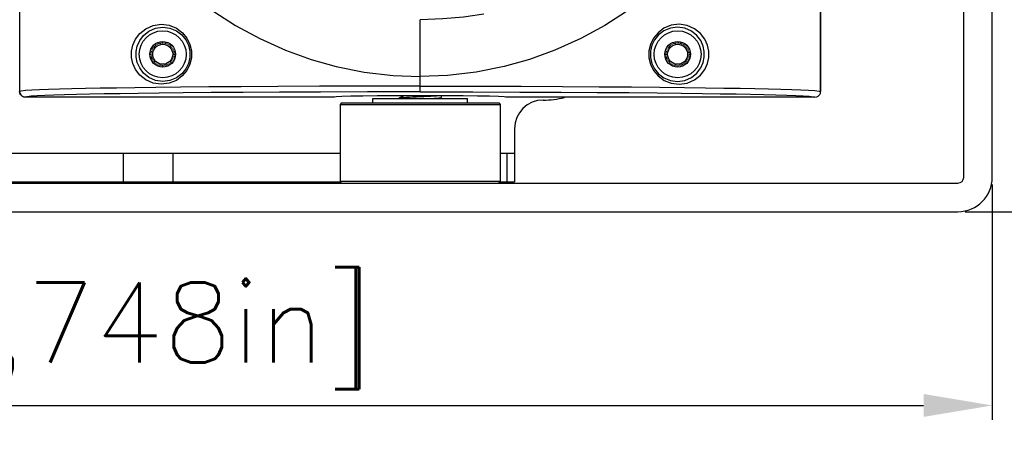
# Model space of a CAD drawing. Header units: millimetres. Extents: x 26456 to 27930, y -18123 to -17119.
# Tile 89 of 96: x 27669 to 27841, y -17493 to -17417. Entities that reach past the tile are written whole.
import ezdxf

# ---------------------------------------------------------------- set-up
doc = ezdxf.new("R2010")
doc.units = ezdxf.units.MM
doc.linetypes.add('ACAD_ISO02W100', pattern=[15, 12, -3])
doc.linetypes.add('HIDDEN', pattern=[0.2, 0.1, -0.1])
for name, color, linetype in [('LJ-Y31201-03SOLIDLINE', 7, 'Continuous'), ('LJ-Y31201-04HIDDEN_LINE', 7, 'Continuous'), ('LJ-Y31201-04SOLIDLINE', 7, 'Continuous'), ('LJ-Y31201-10SOLIDLINE', 7, 'Continuous'), ('LJ-Y31201-27SOLIDLINE', 7, 'Continuous'), ('LJ-Y31202-13SOLIDLINE', 7, 'Continuous'), ('Y31201-Y31202-PP-06_2SOLIDLINE', 7, 'Continuous'), ('Y31201-Y31202-PP-08_2SOLIDLINE', 7, 'Continuous'), ('图层2', 7, 'ACAD_ISO02W100')]:
    doc.layers.add(name, color=color, linetype=linetype)
doc.styles.add('STYLE1', font='txt.shx')
doc.dimstyles.new('11', dxfattribs={"dimtxt": 7, "dimasz": 6, "dimexe": 1.25, "dimexo": 0.625, "dimgap": 2, "dimtad": 1, "dimtxsty": 'STYLE1', "dimcen": 2.5, "dimclrd": 3, "dimclre": 3, "dimclrt": 3, "dimadec": 0, "dimazin": 0, "dimtfac": 1, "dimtmove": 0, "dimatfit": 3, "dimfxl": 1, "dimarcsym": 0})

# ---------------------------------------------------------------- blocks, each defined once
blk = doc.blocks.new('*D6')
at = {"layer": 'Defpoints', "color": 0, "linetype": 'ByBlock', "transparency": 16777216}
for p in [(27438.5, -17444.1), (27838.5, -17444.1), (27838.5, -17483.96)]:
    blk.add_point(p, dxfattribs=at)
at = {"layer": '图层2', "color": 3, "linetype": 'ByBlock', "lineweight": -2, "transparency": 16777216}
for p, q in [((27438.5, -17445.35), (27438.5, -17486.46)), ((27838.5, -17445.35), (27838.5, -17486.46)), ((27450.5, -17483.96), (27826.5, -17483.96))]:
    blk.add_line(p, q, dxfattribs=at)
at = {"layer": '图层2', "color": 3, "linetype": 'ByBlock', "transparency": 16777216}
for points in [[(27450.5, -17481.96), (27450.5, -17485.96), (27438.5, -17483.96)], [(27826.5, -17481.96), (27826.5, -17485.96), (27838.5, -17483.96)]]:
    blk.add_solid(points, dxfattribs=at)
at = {"layer": '图层2', "color": 3, "linetype": 'ByBlock', "transparency": 16777216, "insert": (27638.5, -17471.79), "char_height": 14, "attachment_point": 5, "style": 'STYLE1'}
blk.add_mtext('400mm [15,748in]', dxfattribs=at)
blk = doc.blocks.new('*D7')
at = {"layer": 'Defpoints', "color": 0, "linetype": 'ByBlock', "transparency": 16777216}
for p in [(27832.5, -17250.1), (27832.5, -17450.1), (27871.49, -17450.1)]:
    blk.add_point(p, dxfattribs=at)
at = {"layer": '图层2', "color": 3, "linetype": 'ByBlock', "lineweight": -2, "transparency": 16777216}
for p, q in [((27833.75, -17250.1), (27873.99, -17250.1)), ((27871.49, -17262.1), (27871.49, -17438.1)), ((27833.75, -17450.1), (27873.99, -17450.1))]:
    blk.add_line(p, q, dxfattribs=at)
at = {"layer": '图层2', "color": 3, "linetype": 'ByBlock', "transparency": 16777216}
for points in [[(27869.49, -17262.1), (27873.49, -17262.1), (27871.49, -17250.1)], [(27869.49, -17438.1), (27873.49, -17438.1), (27871.49, -17450.1)]]:
    blk.add_solid(points, dxfattribs=at)
at = {"layer": '图层2', "color": 3, "linetype": 'ByBlock', "transparency": 16777216, "insert": (27859.32, -17350.1), "char_height": 14, "attachment_point": 5, "rotation": 90, "style": 'STYLE1'}
blk.add_mtext('200mm [7,874in]', dxfattribs=at)
blk = doc.blocks.new('*D8')
at = {"layer": 'Defpoints', "color": 0, "linetype": 'ByBlock', "transparency": 16777216}
for p in [(27768.5, -17205.1), (27852.93, -17450.1), (27921.07, -17450.1)]:
    blk.add_point(p, dxfattribs=at)
at = {"layer": '图层2', "color": 3, "linetype": 'ByBlock', "lineweight": -2, "transparency": 16777216}
for p, q in [((27769.75, -17205.1), (27923.57, -17205.1)), ((27921.07, -17217.1), (27921.07, -17438.1)), ((27854.18, -17450.1), (27923.57, -17450.1))]:
    blk.add_line(p, q, dxfattribs=at)
at = {"layer": '图层2', "color": 3, "linetype": 'ByBlock', "transparency": 16777216}
for points in [[(27919.07, -17217.1), (27923.07, -17217.1), (27921.07, -17205.1)], [(27919.07, -17438.1), (27923.07, -17438.1), (27921.07, -17450.1)]]:
    blk.add_solid(points, dxfattribs=at)
at = {"layer": '图层2', "color": 3, "linetype": 'ByBlock', "transparency": 16777216, "insert": (27908.91, -17327.6), "char_height": 14, "attachment_point": 5, "rotation": 90, "style": 'STYLE1'}
blk.add_mtext('245mm [9,646in]', dxfattribs=at)

msp = doc.modelspace()

# ---------------------------------------------------------------- linework, layer by layer
at = {"layer": 'LJ-Y31201-03SOLIDLINE', "color": 7}
for p, q in [((27808.5, -17429.1), (27808.5, -17271.1)), ((27738.5, -17429.16), (27738.5, -17416.55)), ((27668.55, -17429.41), (27668.5, -17429.1)), ((27738.5, -17428.16), (27729.18, -17428.16)), ((27738.5, -17428.16), (27747.83, -17428.16)), ((27808.35, -17429.61), (27808.46, -17429.41)), ((27808.46, -17429.41), (27808.5, -17429.1)), ((27723.5, -17430.1), (27669.5, -17430.1)), ((27807.5, -17430.1), (27753.5, -17430.1)), ((27807.5, -17430.1), (27807.81, -17430.05)), ((27807.81, -17430.05), (27808.09, -17429.91)), ((27808.09, -17429.91), (27808.31, -17429.69)), ((27808.31, -17429.69), (27808.35, -17429.61))]:
    msp.add_line(p, q, dxfattribs=at)
for points in [[(27702.45, -17415.13), (27706.21, -17417.55), (27710.45, -17419.85), (27714.97, -17421.88)], [(27749.6, -17415.57), (27746.08, -17416.09), (27742.48, -17416.43), (27738.5, -17416.55)], [(27774.56, -17415.13), (27770.8, -17417.55), (27766.56, -17419.85), (27762.04, -17421.88)], [(27693.23, -17427.84), (27691.83, -17427.63), (27690.55, -17427.07), (27689.5, -17426.24), (27688.74, -17425.25), (27688.27, -17424.2), (27688.04, -17423.14), (27688.04, -17422.07), (27688.26, -17421.01), (27688.73, -17419.96), (27689.49, -17418.97), (27690.54, -17418.13), (27691.83, -17417.57), (27693.23, -17417.36)], [(27693.23, -17417.36), (27694.63, -17417.53), (27695.9, -17418.05), (27696.94, -17418.82), (27697.73, -17419.78), (27698.26, -17420.87), (27698.53, -17422.01), (27698.52, -17423.19), (27698.26, -17424.34), (27697.73, -17425.42), (27696.93, -17426.38), (27695.89, -17427.15), (27694.62, -17427.67), (27693.23, -17427.84)], [(27783.78, -17417.36), (27782.38, -17417.53), (27781.11, -17418.05), (27780.07, -17418.82), (27779.28, -17419.78), (27778.75, -17420.87), (27778.48, -17422.01), (27778.48, -17423.19), (27778.75, -17424.34), (27779.28, -17425.42), (27780.08, -17426.38), (27781.12, -17427.15), (27782.38, -17427.67), (27783.78, -17427.84)], [(27783.78, -17427.84), (27785.17, -17427.63), (27786.46, -17427.07), (27787.51, -17426.24), (27788.27, -17425.25), (27788.74, -17424.2), (27788.96, -17423.14), (27788.97, -17422.07), (27788.74, -17421.01), (27788.27, -17419.96), (27787.52, -17418.97), (27786.47, -17418.13), (27785.18, -17417.57), (27783.78, -17417.36)], [(27693.5, -17427.34), (27692.26, -17427.15), (27691.1, -17426.64), (27690.16, -17425.89), (27689.48, -17424.99), (27689.06, -17424.05), (27688.86, -17423.08), (27688.86, -17422.12), (27689.06, -17421.16), (27689.48, -17420.21), (27690.15, -17419.32), (27691.09, -17418.56), (27692.25, -17418.05), (27693.5, -17417.86)], [(27693.5, -17417.86), (27694.77, -17418.02), (27695.9, -17418.48), (27696.84, -17419.18), (27697.55, -17420.05), (27698.03, -17421.03), (27698.27, -17422.07), (27698.27, -17423.14), (27698.03, -17424.18), (27697.55, -17425.16), (27696.83, -17426.03), (27695.9, -17426.72), (27694.76, -17427.18), (27693.5, -17427.34)], [(27783.5, -17417.86), (27782.24, -17418.02), (27781.11, -17418.48), (27780.17, -17419.18), (27779.46, -17420.05), (27778.98, -17421.03), (27778.74, -17422.07), (27778.74, -17423.14), (27778.98, -17424.18), (27779.46, -17425.16), (27780.18, -17426.03), (27781.11, -17426.72), (27782.25, -17427.18), (27783.5, -17427.34)], [(27783.5, -17427.34), (27784.75, -17427.15), (27785.91, -17426.64), (27786.85, -17425.89), (27787.53, -17424.99), (27787.95, -17424.05), (27788.15, -17423.08), (27788.15, -17422.12), (27787.95, -17421.16), (27787.53, -17420.21), (27786.86, -17419.32), (27785.92, -17418.56), (27784.76, -17418.05), (27783.5, -17417.86)], [(27714.97, -17421.88), (27719.42, -17423.49), (27723.84, -17424.72), (27728.73, -17425.7), (27733.76, -17426.29), (27738.5, -17426.47)], [(27762.04, -17421.88), (27757.59, -17423.49), (27753.17, -17424.72), (27748.28, -17425.7), (27743.25, -17426.29), (27738.5, -17426.47)], [(27729.18, -17428.16), (27720.88, -17428.19), (27713.61, -17428.22), (27707.2, -17428.26), (27701.55, -17428.3), (27696.59, -17428.34), (27692.31, -17428.39), (27688.62, -17428.44), (27685.42, -17428.49), (27682.58, -17428.53), (27680, -17428.58), (27677.63, -17428.63), (27675.47, -17428.69), (27673.56, -17428.75), (27671.95, -17428.81), (27670.61, -17428.87), (27669.53, -17428.94), (27668.77, -17429.02), (27668.5, -17429.1)], [(27669.5, -17430.1), (27669.19, -17430.05), (27668.92, -17429.91), (27668.7, -17429.69), (27668.55, -17429.41)], [(27738.5, -17429.16), (27729.28, -17429.16), (27721.08, -17429.19), (27713.89, -17429.22), (27707.56, -17429.26), (27701.98, -17429.3), (27697.09, -17429.34), (27692.87, -17429.39), (27689.24, -17429.44), (27686.09, -17429.49), (27683.29, -17429.53), (27680.76, -17429.58), (27678.43, -17429.63), (27676.31, -17429.69), (27674.45, -17429.75), (27672.87, -17429.81), (27671.56, -17429.87), (27670.5, -17429.94), (27669.76, -17430.02), (27669.5, -17430.1)], [(27738.5, -17429.16), (27747.73, -17429.16), (27755.93, -17429.19), (27763.12, -17429.22), (27769.45, -17429.26), (27775.03, -17429.3), (27779.91, -17429.34), (27784.14, -17429.39), (27787.77, -17429.44), (27790.92, -17429.49), (27793.72, -17429.53), (27796.25, -17429.58), (27798.58, -17429.63), (27800.69, -17429.69), (27802.56, -17429.75), (27804.14, -17429.81), (27805.45, -17429.87), (27806.51, -17429.94), (27807.25, -17430.02), (27807.5, -17430.1)], [(27747.83, -17428.16), (27756.13, -17428.19), (27763.4, -17428.22), (27769.81, -17428.26), (27775.46, -17428.3), (27780.41, -17428.34), (27784.7, -17428.39), (27788.39, -17428.44), (27791.59, -17428.49), (27794.43, -17428.53), (27797.01, -17428.58), (27799.38, -17428.63), (27801.54, -17428.69), (27803.44, -17428.75), (27805.06, -17428.81), (27806.4, -17428.87), (27807.48, -17428.94), (27808.24, -17429.02), (27808.5, -17429.1)], [(27743.14, -17429.85), (27740.07, -17429.84), (27736.94, -17429.84), (27733.87, -17429.85), (27731.01, -17429.87), (27728.47, -17429.9), (27726.37, -17429.94), (27724.8, -17429.99), (27723.83, -17430.04), (27723.5, -17430.1)], [(27753.5, -17430.1), (27753.18, -17430.04), (27752.21, -17429.99), (27750.64, -17429.94), (27748.54, -17429.9), (27746, -17429.87), (27743.14, -17429.85)]]:
    msp.add_lwpolyline(points, dxfattribs=at)
for centre, radius in [((27693.5, -17422.6), 4.1), ((27783.5, -17422.6), 4.1), ((27693.5, -17422.6), 2.25), ((27783.5, -17422.6), 2.25)]:
    msp.add_circle(centre, radius, dxfattribs=at)
at = {"layer": 'LJ-Y31201-04HIDDEN_LINE', "color": 1, "linetype": 'HIDDEN'}
for centre in [(27693.5, -17422.6), (27783.5, -17422.6)]:
    msp.add_circle(centre, 2, dxfattribs=at)
at = {"layer": 'LJ-Y31201-04SOLIDLINE', "color": 7}
for p, q in [((27668.5, -17271.1), (27668.5, -17429.1)), ((27808.5, -17271.1), (27808.5, -17429.1)), ((27668.5, -17429.1), (27668.55, -17429.41)), ((27808.35, -17429.61), (27808.46, -17429.41)), ((27723.5, -17430.1), (27669.5, -17430.1)), ((27807.5, -17430.1), (27753.5, -17430.1)), ((27807.5, -17430.1), (27807.81, -17430.05)), ((27807.81, -17430.05), (27808.09, -17429.91)), ((27808.09, -17429.91), (27808.31, -17429.69)), ((27808.31, -17429.69), (27808.35, -17429.61))]:
    msp.add_line(p, q, dxfattribs=at)
msp.add_lwpolyline([(27668.55, -17429.41), (27668.7, -17429.69), (27668.92, -17429.91), (27669.19, -17430.05), (27669.5, -17430.1)], dxfattribs=at)
for centre in [(27693.5, -17422.6), (27783.5, -17422.6)]:
    msp.add_circle(centre, 1.75, dxfattribs=at)
at = {"layer": 'LJ-Y31201-10SOLIDLINE', "color": 7}
for p, q in [((27724.75, -17431.1), (27724.5, -17431.35)), ((27724.75, -17431.1), (27752.25, -17431.1)), ((27752.25, -17431.1), (27752.5, -17431.35)), ((27724.5, -17431.35), (27752.5, -17431.35)), ((27724.5, -17431.35), (27724.5, -17444.85)), ((27752.5, -17431.35), (27752.5, -17444.85)), ((27752.5, -17444.85), (27724.5, -17444.85)), ((27724.75, -17445.1), (27724.5, -17444.85)), ((27752.25, -17445.1), (27752.5, -17444.85))]:
    msp.add_line(p, q, dxfattribs=at)
at = {"layer": 'LJ-Y31201-27SOLIDLINE', "color": 7}
for p, q in [((27833.5, -17444.1), (27833.5, -17256.1)), ((27838.5, -17444.1), (27838.5, -17256.1)), ((27638.5, -17445.1), (27832.5, -17445.1)), ((27638.5, -17450.1), (27832.5, -17450.1))]:
    msp.add_line(p, q, dxfattribs=at)
for radius in [6, 1]:
    msp.add_arc((27832.5, -17444.1), radius, 270, 0, dxfattribs=at)
at = {"layer": 'LJ-Y31202-13SOLIDLINE', "color": 7}
for p, q in [((27755, -17435.6), (27755, -17444.9)), ((27552.5, -17439.9), (27724.5, -17439.9)), ((27686.59, -17439.9), (27686.59, -17444.9)), ((27695.25, -17439.9), (27695.25, -17444.9)), ((27752.5, -17439.9), (27755, -17439.9)), ((27753.66, -17439.9), (27753.66, -17444.9))]:
    msp.add_line(p, q, dxfattribs=at)
at = {"layer": 'LJ-Y31202-13SOLIDLINE', "color": 255}
for p, q in [((27654, -17444.9), (27724.55, -17444.9)), ((27752.45, -17444.9), (27755, -17444.9))]:
    msp.add_line(p, q, dxfattribs=at)
at = {"layer": 'LJ-Y31202-13SOLIDLINE', "color": 7}
for centre, radius, start, end in [((27760, -17435.6), 5, 90, 180), ((27760, -17415.6), 15, 270, 284.431)]:
    msp.add_arc(centre, radius, start, end, dxfattribs=at)
at = {"layer": 'Y31201-Y31202-PP-06_2SOLIDLINE', "color": 7}
for p, q in [((27730.25, -17430.35), (27746.75, -17430.35)), ((27730.25, -17431.1), (27730.25, -17430.35)), ((27746.75, -17431.1), (27746.75, -17430.35))]:
    msp.add_line(p, q, dxfattribs=at)
at = {"layer": 'Y31201-Y31202-PP-08_2SOLIDLINE', "color": 7}
for p, q in [((27734.77, -17430.29), (27734.75, -17430.3)), ((27734.75, -17430.35), (27734.75, -17430.3)), ((27735.44, -17429.95), (27734.77, -17430.29)), ((27735.17, -17429.84), (27735.41, -17429.97)), ((27741.83, -17430.35), (27742.24, -17430.14)), ((27742.24, -17430.14), (27742.25, -17430.13)), ((27742.25, -17430.13), (27742.25, -17429.85))]:
    msp.add_line(p, q, dxfattribs=at)
for points in [[(27737.85, -17430.08), (27737.22, -17430.11), (27736.63, -17430.13), (27736.1, -17430.16), (27735.64, -17430.19), (27735.26, -17430.22), (27734.98, -17430.24), (27734.81, -17430.27), (27734.77, -17430.29)], [(27736.33, -17429.84), (27736.27, -17429.84), (27735.91, -17429.87), (27735.64, -17429.91), (27735.48, -17429.94), (27735.44, -17429.95)], [(27741.75, -17429.88), (27741.38, -17429.91), (27740.91, -17429.94), (27740.37, -17429.97), (27739.78, -17429.99), (27739.15, -17430.02), (27737.85, -17430.08)], [(27739.24, -17430.35), (27739.8, -17430.32), (27740.39, -17430.3), (27740.92, -17430.27), (27741.38, -17430.24), (27741.75, -17430.21)], [(27741.75, -17430.21), (27742.03, -17430.19), (27742.2, -17430.16), (27742.24, -17430.14)]]:
    msp.add_lwpolyline(points, dxfattribs=at)

# ---------------------------------------------------------------- dimensions: what is measured, and where the dimension line sits
at = {"layer": '图层2', "color": 3, "linetype": 'ByBlock'}
for base, p1, p2, picture, middle in [((27921.07, -17450.1), (27768.5, -17205.1), (27852.93, -17450.1), '*D8', (27908.91, -17327.6)), ((27871.49, -17450.1), (27832.5, -17250.1), (27832.5, -17450.1), '*D7', (27859.32, -17350.1))]:
    dim = msp.add_linear_dim(base=base, p1=p1, p2=p2, angle=90, dimstyle='11', override={"dimscale": 2, "dimdec": 1, "dimpost": 'mm'}, dxfattribs=at)
    dim.commit()
    dim.dimension.update_dxf_attribs({"geometry": picture, "text_midpoint": middle})
dim = msp.add_linear_dim(base=(27838.5, -17483.96), p1=(27438.5, -17444.1), p2=(27838.5, -17444.1), dimstyle='11', override={"dimscale": 2, "dimdec": 1, "dimpost": 'mm'}, dxfattribs=at)
dim.commit()
dim.dimension.update_dxf_attribs({"geometry": '*D6', "text_midpoint": (27638.5, -17471.79)})

doc.saveas('drawing.dxf')
